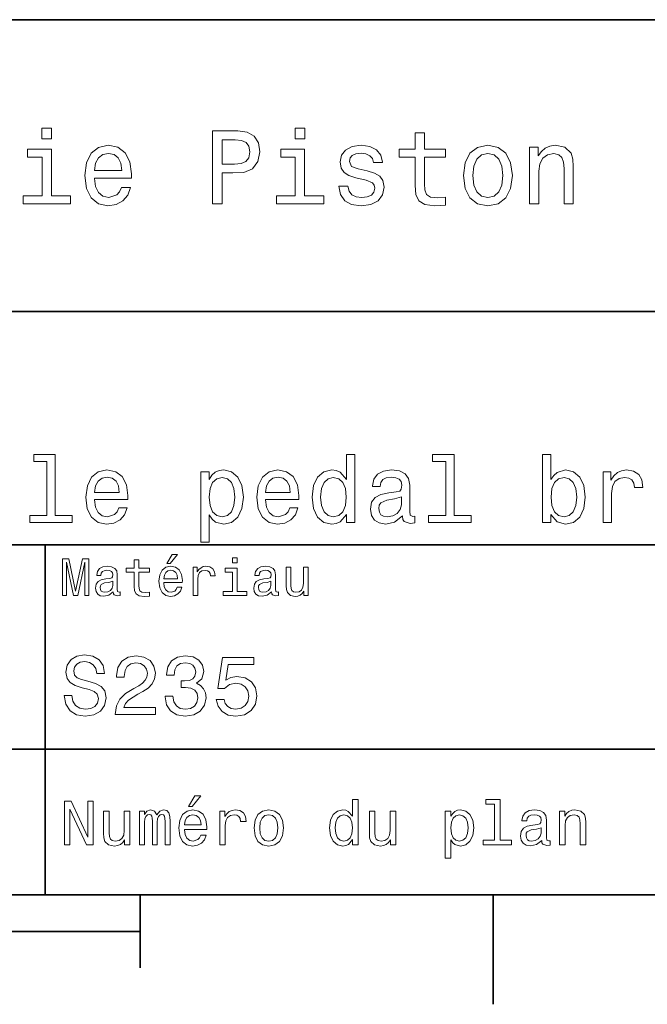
# Model space of a CAD drawing. Extents: x 0 to 297, y 0 to 210.
# Tile 7 of 9: x 190 to 233, y 2 to 70. Entities that reach past the tile are written whole.
import ezdxf

# ---------------------------------------------------------------- set-up
doc = ezdxf.new("R2010")
doc.units = 0

msp = doc.modelspace()

# ---------------------------------------------------------------- linework, layer by layer
at = {"color": 7, "lineweight": 35}
for p, q in [((97, 70), (287, 70)), ((162, 50), (287, 50)), ((162, 34), (287, 34)), ((162, 20), (287, 20)), ((10, 10), (287, 10)), ((97, 10), (287, 10)), ((98.5, 7.5), (198.5, 7.5))]:
    msp.add_line(p, q, dxfattribs=at)
at = {"color": 7, "lineweight": 35, "ltscale": 0.35}
msp.add_line((192, 20), (192, 34), dxfattribs=at)
at = {"color": 7, "lineweight": 35, "ltscale": 0.25}
msp.add_line((192, 10), (192, 20), dxfattribs=at)
at = {"color": 7, "lineweight": 35, "ltscale": 0.125}
msp.add_line((198.5, 10), (198.5, 5), dxfattribs=at)
at = {"color": 7, "lineweight": 35, "ltscale": 0.1875}
msp.add_line((222.699997, 10), (222.699997, 2.5), dxfattribs=at)
at = {"color": 7, "lineweight": 13}
for points in [[(192.439484, 62.554031), (191.769455, 62.554031), (191.769455, 61.833572), (192.439484, 61.833572)], [(203.462524, 57.381123), (204.125351, 57.381123), (204.125351, 59.492073), (204.860229, 59.492073), (205.602295, 59.528095), (206.193085, 59.780258), (206.574921, 60.270172), (206.704605, 60.940201), (206.603745, 61.559795), (206.315552, 62.013687), (205.840057, 62.287464), (205.191635, 62.381123), (203.462524, 62.381123)], [(209.788177, 62.554031), (209.118149, 62.554031), (209.118149, 61.833572), (209.788177, 61.833572)], [(217.353027, 60.579971), (217.353027, 58.64193), (217.396255, 58.015129), (217.597992, 57.582851), (218.001434, 57.330688), (218.685883, 57.244236), (219.43515, 57.280258), (219.43515, 57.827808), (218.887604, 57.78458), (218.390488, 57.842216), (218.123917, 58.022331), (218.008652, 58.324928), (217.98703, 58.75), (217.98703, 60.579971), (219.43515, 60.579971), (219.43515, 61.120316), (217.98703, 61.120316), (217.98703, 62.251438), (217.353027, 62.251438), (217.353027, 61.120316), (216.257935, 61.120316), (216.257935, 60.579971)], [(205.01152, 61.76873), (205.443802, 61.725502), (205.760803, 61.588615), (205.94812, 61.336452), (206.01297, 60.940201), (205.940918, 60.522331), (205.746399, 60.270172), (205.414978, 60.140488), (204.96109, 60.104465), (204.125351, 60.104465), (204.125351, 61.76873)], [(192.417862, 57.914265), (192.417862, 61.120316), (190.789627, 61.120316), (190.789627, 60.579971), (191.783859, 60.579971), (191.783859, 57.914265), (190.48703, 57.914265), (190.48703, 57.381123), (193.729111, 57.381123), (193.729111, 57.914265)], [(195.37175, 59.131844), (197.907776, 59.131844), (197.914978, 59.427231), (197.799713, 60.255764), (197.482712, 60.875359), (196.978378, 61.25), (196.30835, 61.386887), (195.65274, 61.242794), (195.148407, 60.839336), (194.824203, 60.183716), (194.708923, 59.319164), (194.817001, 58.432995), (195.141205, 57.78458), (195.638321, 57.381123), (196.286743, 57.244236), (196.848694, 57.337894), (197.309799, 57.582851), (197.648407, 57.971901), (197.842941, 58.490631), (197.216141, 58.490631), (197.086456, 58.20245), (196.899139, 57.986309), (196.365997, 57.8134), (195.955322, 57.892651), (195.645538, 58.14481), (195.443802, 58.555473), (195.37175, 59.110229)], [(195.37175, 59.664986), (195.451004, 60.162102), (195.645538, 60.529537), (195.940918, 60.75288), (196.329971, 60.83213), (196.711807, 60.75288), (197.007202, 60.529537), (197.187317, 60.162102), (197.252167, 59.664986)], [(209.766571, 57.914265), (209.766571, 61.120316), (208.138321, 61.120316), (208.138321, 60.579971), (209.132568, 60.579971), (209.132568, 57.914265), (207.835724, 57.914265), (207.835724, 57.381123), (211.077805, 57.381123), (211.077805, 57.914265)], [(214.060516, 59.636166), (213.44812, 59.780258), (212.994232, 59.945965), (212.842941, 60.28458), (212.886169, 60.522331), (213.03746, 60.695244), (213.282425, 60.803314), (213.635437, 60.846542), (213.97406, 60.803314), (214.240631, 60.67363), (214.413544, 60.479107), (214.485596, 60.219738), (215.105194, 60.219738), (215.105194, 60.23415), (214.997116, 60.70245), (214.701721, 61.069885), (214.240631, 61.30043), (213.635437, 61.386887), (213.023056, 61.30043), (212.57637, 61.062679), (212.29538, 60.709652), (212.208939, 60.262966), (212.273773, 59.830688), (212.475494, 59.528095), (212.806915, 59.311958), (213.289627, 59.16066), (213.995682, 58.987751), (214.427948, 58.807636), (214.543228, 58.663544), (214.586456, 58.447407), (214.521606, 58.180836), (214.348694, 57.979107), (214.067719, 57.849422), (213.693085, 57.806194), (213.296829, 57.849422), (213.008636, 58.000721), (212.814117, 58.245674), (212.734863, 58.584293), (212.122482, 58.584293), (212.223343, 58.007923), (212.518738, 57.590057), (212.98703, 57.337894), (213.635437, 57.244236), (214.312683, 57.337894), (214.809799, 57.590057), (215.112396, 57.993515), (215.220459, 58.519451), (215.141205, 58.973343), (214.917862, 59.283138), (214.55043, 59.484871)], [(220.65274, 59.311958), (220.768005, 58.432995), (221.099426, 57.78458), (221.625366, 57.381123), (222.331421, 57.244236), (223.030258, 57.381123), (223.556198, 57.777374), (223.887604, 58.425793), (224.010086, 59.311958), (223.887604, 60.190922), (223.556198, 60.846542), (223.030258, 61.242794), (222.331421, 61.386887), (221.625366, 61.242794), (221.099426, 60.839336), (220.768005, 60.190922)], [(221.301147, 59.319164), (221.365997, 59.967579), (221.567719, 60.435879), (221.891937, 60.72406), (222.331421, 60.824928), (222.763687, 60.72406), (223.087891, 60.443081), (223.289627, 59.967579), (223.361679, 59.319164), (223.289627, 58.663544), (223.087891, 58.188038), (222.763687, 57.899853), (222.331421, 57.806194), (221.891937, 57.899853), (221.567719, 58.188038), (221.365997, 58.663544)], [(225.177246, 57.381123), (225.811249, 57.381123), (225.811249, 59.614552), (225.876083, 60.12608), (226.085022, 60.500717), (226.409225, 60.731266), (226.841507, 60.817722), (227.187317, 60.745674), (227.403458, 60.551151), (227.511536, 60.226944), (227.547546, 59.794666), (227.547546, 57.381123), (228.181564, 57.381123), (228.181564, 59.924351), (228.15274, 60.435879), (228.023056, 60.86095), (227.597992, 61.25), (226.935165, 61.386887), (226.567719, 61.336452), (226.257935, 61.199566), (225.991364, 60.969017), (225.782425, 60.659222), (225.782425, 61.25), (225.177246, 61.25)], [(192.113129, 39.706051), (192.113129, 36.010086), (190.939484, 36.010086), (190.939484, 35.530258), (193.850876, 35.530258), (193.850876, 36.010086), (192.683731, 36.010086), (192.683731, 40.185879), (191.218307, 40.185879), (191.218307, 39.706051)], [(212.635452, 36.068443), (212.635452, 35.530258), (213.206055, 35.530258), (213.206055, 40.185879), (212.641937, 40.185879), (212.641937, 38.480545), (212.207504, 38.973343), (211.94165, 39.090057), (211.636902, 39.135445), (211.085739, 39.005764), (210.657791, 38.642651), (210.378967, 38.059078), (210.281708, 37.274494), (210.378967, 36.489914), (210.657791, 35.899857), (211.085739, 35.530258), (211.636902, 35.407059), (211.94165, 35.45245), (212.213989, 35.569164)], [(219.437317, 39.706051), (219.437317, 36.010086), (218.263702, 36.010086), (218.263702, 35.530258), (221.175079, 35.530258), (221.175079, 36.010086), (220.007935, 36.010086), (220.007935, 40.185879), (218.542511, 40.185879), (218.542511, 39.706051)], [(226.647705, 36.068443), (227.069168, 35.569164), (227.646255, 35.407059), (228.190918, 35.530258), (228.625366, 35.899857), (228.897705, 36.489914), (229.00145, 37.274494), (228.897705, 38.059078), (228.618881, 38.642651), (228.190918, 39.005764), (227.646255, 39.135445), (227.075653, 38.966858), (226.842224, 38.759365), (226.647705, 38.480545), (226.647705, 40.185879), (226.077087, 40.185879), (226.077087, 35.530258), (226.647705, 35.530258)], [(195.381134, 37.105907), (197.663559, 37.105907), (197.670044, 37.371758), (197.566284, 38.117435), (197.280991, 38.675072), (196.827103, 39.012245), (196.224075, 39.135445), (195.634018, 39.005764), (195.18013, 38.642651), (194.888336, 38.052593), (194.784592, 37.274494), (194.881851, 36.476944), (195.173645, 35.893372), (195.621048, 35.530258), (196.20462, 35.407059), (196.710388, 35.491352), (197.125366, 35.711815), (197.43013, 36.061958), (197.605194, 36.528816), (197.041077, 36.528816), (196.924362, 36.269451), (196.755768, 36.074928), (196.27594, 35.919308), (195.906342, 35.990631), (195.627533, 36.217579), (195.445969, 36.587173), (195.381134, 37.086452)], [(195.381134, 37.585735), (195.452454, 38.033138), (195.627533, 38.363831), (195.893387, 38.564842), (196.24353, 38.636166), (196.587189, 38.564842), (196.853027, 38.363831), (197.015137, 38.033138), (197.073502, 37.585735)], [(203.226959, 38.474064), (203.226959, 39.012245), (202.656342, 39.012245), (202.656342, 34.181557), (203.226959, 34.181557), (203.226959, 36.061958), (203.427963, 35.757202), (203.654907, 35.556194), (204.22551, 35.407059), (204.770172, 35.530258), (205.198135, 35.899857), (205.476959, 36.483429), (205.580704, 37.274494), (205.476959, 38.059078), (205.198135, 38.642651), (204.770172, 39.005764), (204.22551, 39.135445), (203.914276, 39.096542), (203.648422, 38.973343), (203.421478, 38.76585)], [(204.12825, 35.919308), (203.745682, 36.003601), (203.466858, 36.262966), (203.291794, 36.684437), (203.233429, 37.274494), (203.291794, 37.858067), (203.466858, 38.279537), (203.745682, 38.532421), (204.12825, 38.623199), (204.478394, 38.532421), (204.757217, 38.273052), (204.932281, 37.851585), (204.997131, 37.274494), (204.932281, 36.690922), (204.757217, 36.262966), (204.478394, 36.003601)], [(207.091507, 37.105907), (209.373932, 37.105907), (209.380402, 37.371758), (209.276672, 38.117435), (208.991364, 38.675072), (208.537476, 39.012245), (207.934448, 39.135445), (207.344391, 39.005764), (206.890503, 38.642651), (206.598709, 38.052593), (206.494965, 37.274494), (206.592224, 36.476944), (206.884018, 35.893372), (207.331421, 35.530258), (207.914993, 35.407059), (208.420761, 35.491352), (208.835739, 35.711815), (209.140503, 36.061958), (209.315567, 36.528816), (208.75145, 36.528816), (208.634735, 36.269451), (208.466141, 36.074928), (207.986313, 35.919308), (207.61673, 35.990631), (207.337906, 36.217579), (207.156342, 36.587173), (207.091507, 37.086452)], [(207.091507, 37.585735), (207.162827, 38.033138), (207.337906, 38.363831), (207.60376, 38.564842), (207.953888, 38.636166), (208.297562, 38.564842), (208.563416, 38.363831), (208.72551, 38.033138), (208.783875, 37.585735)], [(211.734161, 38.623199), (212.110229, 38.532421), (212.395538, 38.279537), (212.564133, 37.858067), (212.628967, 37.274494), (212.564133, 36.684437), (212.395538, 36.262966), (212.110229, 36.003601), (211.734161, 35.919308), (211.377533, 36.003601), (211.105194, 36.262966), (210.923645, 36.690922), (210.86528, 37.274494), (210.923645, 37.851585), (211.105194, 38.273052), (211.377533, 38.532421)], [(216.46759, 35.98415), (216.46759, 35.964695), (216.5, 35.744236), (216.59726, 35.588615), (217.005768, 35.465416), (217.323486, 35.517288), (217.323486, 35.958214), (217.187317, 35.938759), (217.005768, 36.023052), (216.973343, 36.282421), (216.973343, 38.085014), (216.895538, 38.545387), (216.668594, 38.869595), (216.273056, 39.064121), (215.715424, 39.135445), (215.170746, 39.057636), (214.768738, 38.837173), (214.515854, 38.493515), (214.431564, 38.039623), (214.431564, 38.000721), (214.943817, 38.000721), (214.989197, 38.273052), (215.131851, 38.467579), (215.36528, 38.584293), (215.695969, 38.629681), (216.013702, 38.59726), (216.240631, 38.5), (216.376801, 38.331409), (216.422195, 38.09798), (216.396255, 37.825645), (216.292511, 37.68948), (216.033142, 37.624638), (215.546844, 37.572765), (214.989197, 37.456051), (214.593658, 37.248558), (214.360229, 36.924351), (214.28891, 36.444523), (214.35376, 36.016571), (214.554764, 35.698845), (214.878967, 35.497837), (215.32637, 35.426514), (215.929398, 35.562679)], [(228.417877, 37.274494), (228.353027, 36.690922), (228.177963, 36.262966), (227.899139, 36.003601), (227.548996, 35.919308), (227.166428, 36.003601), (226.887604, 36.262966), (226.71254, 36.684437), (226.654175, 37.274494), (226.71254, 37.858067), (226.887604, 38.279537), (227.166428, 38.532421), (227.548996, 38.623199), (227.899139, 38.532421), (228.177963, 38.273052), (228.353027, 37.851585)], [(230.226944, 35.530258), (230.797546, 35.530258), (230.797546, 37.520893), (230.855911, 38.000721), (231.030975, 38.344379), (231.316284, 38.551872), (231.698853, 38.623199), (231.984161, 38.577808), (232.19812, 38.448124), (232.32782, 38.227665), (232.373199, 37.929394), (232.950287, 37.929394), (232.872482, 38.454609), (232.658508, 38.830692), (232.30188, 39.057636), (231.815567, 39.135445), (231.484863, 39.083572), (231.19957, 38.953888), (230.946686, 38.733429), (230.745682, 38.435158), (230.745682, 39.012245), (230.226944, 39.012245)], [(216.40274, 36.749279), (216.324936, 36.412102), (216.117432, 36.152737), (215.806198, 35.98415), (215.423645, 35.925793), (215.177246, 35.958214), (215.002167, 36.061958), (214.891937, 36.243515), (214.859512, 36.496395), (214.885452, 36.723343), (214.989197, 36.885445), (215.404175, 37.067001), (215.929398, 37.14481), (216.40274, 37.30043)], [(200.341492, 32.728386), (200.554031, 32.728386), (201.054749, 33.340778), (200.701736, 33.340778)], [(205.161377, 33.117435), (204.82637, 33.117435), (204.82637, 32.757202), (205.161377, 32.757202)], [(193.183716, 30.530979), (193.46109, 30.530979), (193.46109, 32.80043), (193.929398, 30.530979), (194.239197, 30.530979), (194.703888, 32.80043), (194.703888, 30.530979), (194.984863, 30.530979), (194.984863, 33.030979), (194.545395, 33.030979), (194.08429, 30.826368), (193.626801, 33.030979), (193.183716, 33.030979)], [(196.656342, 30.78314), (196.656342, 30.772333), (196.674347, 30.649855), (196.728394, 30.5634), (196.955338, 30.494957), (197.131851, 30.523775), (197.131851, 30.768732), (197.056198, 30.757925), (196.955338, 30.804754), (196.937317, 30.948847), (196.937317, 31.950287), (196.894089, 32.206051), (196.768005, 32.386166), (196.548264, 32.494236), (196.23848, 32.533859), (195.935883, 32.490635), (195.71254, 32.368156), (195.572052, 32.177231), (195.525223, 31.925072), (195.525223, 31.903458), (195.809799, 31.903458), (195.835022, 32.054756), (195.914261, 32.162823), (196.043945, 32.227665), (196.227661, 32.25288), (196.404175, 32.234871), (196.530258, 32.180836), (196.605911, 32.087173), (196.631119, 31.957493), (196.616714, 31.806194), (196.559082, 31.730547), (196.414978, 31.694523), (196.144806, 31.665705), (195.835022, 31.600864), (195.61528, 31.48559), (195.485596, 31.305475), (195.445969, 31.038904), (195.481995, 30.801151), (195.593658, 30.62464), (195.773773, 30.512968), (196.022339, 30.473343), (196.357346, 30.54899)], [(198.100861, 32.130402), (198.100861, 31.161383), (198.122482, 30.847982), (198.223343, 30.631844), (198.425079, 30.505762), (198.767288, 30.462536), (199.141937, 30.480547), (199.141937, 30.754322), (198.868149, 30.732708), (198.619598, 30.761526), (198.486313, 30.851583), (198.42868, 31.002882), (198.417862, 31.215418), (198.417862, 32.130402), (199.141937, 32.130402), (199.141937, 32.400574), (198.417862, 32.400574), (198.417862, 32.966137), (198.100861, 32.966137), (198.100861, 32.400574), (197.553314, 32.400574), (197.553314, 32.130402)], [(200.121765, 31.40634), (201.389771, 31.40634), (201.393372, 31.554033), (201.335739, 31.9683), (201.177231, 32.278099), (200.925079, 32.465416), (200.590057, 32.533859), (200.262253, 32.461815), (200.010086, 32.260086), (199.847977, 31.932276), (199.790344, 31.5), (199.844376, 31.056915), (200.006485, 30.732708), (200.255051, 30.530979), (200.579254, 30.462536), (200.860229, 30.509365), (201.090775, 30.631844), (201.260086, 30.826368), (201.357346, 31.085733), (201.043945, 31.085733), (200.979111, 30.941643), (200.885452, 30.833572), (200.618881, 30.747118), (200.413544, 30.786743), (200.258652, 30.912823), (200.157776, 31.118155), (200.121765, 31.395533)], [(202.131851, 30.530979), (202.448853, 30.530979), (202.448853, 31.636887), (202.481262, 31.903458), (202.578537, 32.094379), (202.73703, 32.209652), (202.94957, 32.249279), (203.108063, 32.224064), (203.226944, 32.152016), (203.298996, 32.029537), (203.324203, 31.863832), (203.644806, 31.863832), (203.601593, 32.155621), (203.482712, 32.364552), (203.284576, 32.490635), (203.014404, 32.533859), (202.830688, 32.505043), (202.672195, 32.432995), (202.531708, 32.310516), (202.420029, 32.144814), (202.420029, 32.465416), (202.131851, 32.465416)], [(205.150574, 30.79755), (205.150574, 32.400574), (204.336456, 32.400574), (204.336456, 32.130402), (204.833572, 32.130402), (204.833572, 30.79755), (204.185165, 30.79755), (204.185165, 30.530979), (205.806198, 30.530979), (205.806198, 30.79755)], [(207.499283, 30.78314), (207.499283, 30.772333), (207.517288, 30.649855), (207.57132, 30.5634), (207.798264, 30.494957), (207.974777, 30.523775), (207.974777, 30.768732), (207.899139, 30.757925), (207.798264, 30.804754), (207.780258, 30.948847), (207.780258, 31.950287), (207.73703, 32.206051), (207.610947, 32.386166), (207.391205, 32.494236), (207.081406, 32.533859), (206.778824, 32.490635), (206.555481, 32.368156), (206.414978, 32.177231), (206.368149, 31.925072), (206.368149, 31.903458), (206.65274, 31.903458), (206.677948, 32.054756), (206.757202, 32.162823), (206.886887, 32.227665), (207.070602, 32.25288), (207.247116, 32.234871), (207.373199, 32.180836), (207.448853, 32.087173), (207.47406, 31.957493), (207.459656, 31.806194), (207.402023, 31.730547), (207.257919, 31.694523), (206.987747, 31.665705), (206.677948, 31.600864), (206.458206, 31.48559), (206.328537, 31.305475), (206.28891, 31.038904), (206.324921, 30.801151), (206.4366, 30.62464), (206.616714, 30.512968), (206.86528, 30.473343), (207.200287, 30.54899)], [(210.010086, 32.465416), (209.693085, 32.465416), (209.693085, 31.348703), (209.657059, 31.089336), (209.552597, 30.902016), (209.390488, 30.786743), (209.177948, 30.750719), (209.008636, 30.779539), (208.900574, 30.865993), (208.83934, 31.013687), (208.824921, 31.222622), (208.824921, 32.465416), (208.507919, 32.465416), (208.507919, 31.193804), (208.518738, 30.93804), (208.587173, 30.725504), (208.796112, 30.530979), (209.131119, 30.462536), (209.311234, 30.487751), (209.466141, 30.552593), (209.599426, 30.664265), (209.707489, 30.826368), (209.707489, 30.530979), (210.010086, 30.530979)], [(200.121765, 31.672911), (200.161377, 31.921469), (200.258652, 32.105186), (200.406342, 32.216858), (200.600861, 32.256485), (200.791794, 32.216858), (200.939484, 32.105186), (201.029541, 31.921469), (201.061966, 31.672911)], [(196.620316, 31.208212), (196.577087, 31.020893), (196.461823, 30.876801), (196.28891, 30.78314), (196.07637, 30.750719), (195.939484, 30.768732), (195.842224, 30.826368), (195.780975, 30.927233), (195.76297, 31.067722), (195.777374, 31.193804), (195.835022, 31.283861), (196.065567, 31.384726), (196.357346, 31.427954), (196.620316, 31.514408)], [(207.463257, 31.208212), (207.420029, 31.020893), (207.304749, 30.876801), (207.131851, 30.78314), (206.919312, 30.750719), (206.782425, 30.768732), (206.68515, 30.826368), (206.623917, 30.927233), (206.605911, 31.067722), (206.620316, 31.193804), (206.677948, 31.283861), (206.908508, 31.384726), (207.200287, 31.427954), (207.463257, 31.514408)], [(193.824203, 23.680117), (193.299713, 23.680117), (193.414978, 23.069164), (193.703171, 22.619596), (194.146973, 22.348703), (194.746399, 22.250721), (195.340057, 22.342941), (195.783859, 22.596542), (196.066284, 22.994238), (196.170029, 23.518732), (196.083572, 23.991356), (195.841492, 24.296831), (195.44957, 24.49856), (194.925079, 24.648417), (194.47551, 24.757925), (194.181549, 24.884727), (194.014404, 25.069164), (193.96254, 25.357349), (194.014404, 25.616714), (194.164261, 25.812681), (194.394806, 25.945246), (194.711823, 25.991356), (195.034576, 25.933718), (195.288177, 25.778099), (195.455338, 25.518732), (195.536026, 25.167149), (196.060516, 25.167149), (196.060516, 25.178675), (195.968292, 25.720463), (195.697403, 26.12392), (195.270889, 26.377522), (194.694519, 26.463978), (194.175797, 26.377522), (193.772339, 26.135448), (193.51297, 25.760807), (193.420746, 25.276657), (193.495682, 24.844381), (193.714691, 24.550434), (194.060516, 24.354467), (194.533142, 24.204613), (195, 24.072046), (195.351578, 23.945246), (195.564835, 23.760807), (195.639771, 23.461096), (195.570602, 23.155621), (195.391937, 22.925074), (195.121033, 22.780981), (194.769455, 22.734871), (194.377518, 22.798271), (194.077805, 22.98271), (193.887604, 23.282421)], [(196.798264, 22.360231), (199.547546, 22.360231), (199.547546, 22.855909), (197.374634, 22.855909), (197.495682, 23.126802), (197.703171, 23.351585), (198.342941, 23.760807), (198.682999, 23.933718), (199.0634, 24.181557), (199.33429, 24.469742), (199.489914, 24.809799), (199.547546, 25.195967), (199.44957, 25.680117), (199.17868, 26.06052), (198.763687, 26.302595), (198.227661, 26.38905), (197.674347, 26.291067), (197.253601, 26.020174), (196.982712, 25.587896), (196.890488, 25.017292), (196.890488, 24.9366), (197.414978, 24.9366), (197.414978, 24.98271), (197.466858, 25.374641), (197.622482, 25.662825), (197.870316, 25.847263), (198.198853, 25.910664), (198.533142, 25.853027), (198.780975, 25.708935), (198.942368, 25.48415), (199, 25.201729), (198.959656, 24.9366), (198.850143, 24.711817), (198.66571, 24.51585), (198.412109, 24.342941), (198.072052, 24.158503), (197.507202, 23.801153), (197.109512, 23.42075), (196.873199, 22.959656), (196.798264, 22.377522)], [(200.221909, 23.616716), (200.221909, 23.57637), (200.314117, 23.023056), (200.585022, 22.60807), (201.01152, 22.342941), (201.57637, 22.244957), (202.175797, 22.342941), (202.625366, 22.596542), (202.913544, 23), (203.017288, 23.518732), (202.971176, 23.858791), (202.844376, 24.135448), (202.636887, 24.348703), (202.360229, 24.504324), (202.734863, 24.815563), (202.867432, 25.311239), (202.780975, 25.760807), (202.533142, 26.100864), (202.129684, 26.314121), (201.57637, 26.38905), (201.057632, 26.296831), (200.659943, 26.043228), (200.400574, 25.639771), (200.314117, 25.103746), (200.314117, 25.063402), (200.827087, 25.063402), (200.873199, 25.432278), (201.023056, 25.697407), (201.265137, 25.858791), (201.605194, 25.916428), (201.904892, 25.870317), (202.123917, 25.749281), (202.256485, 25.553314), (202.30835, 25.288185), (202.256485, 25.005764), (202.118149, 24.815563), (201.876083, 24.700289), (201.547546, 24.665707), (201.322769, 24.671471), (201.322769, 24.216139), (201.605194, 24.227667), (201.968292, 24.175793), (202.239197, 24.037464), (202.400574, 23.812681), (202.458206, 23.518732), (202.394806, 23.184439), (202.227661, 22.9366), (201.96254, 22.780981), (201.610947, 22.729107), (201.247833, 22.786745), (200.982712, 22.959656), (200.815567, 23.236313), (200.752167, 23.616716)], [(203.714691, 23.40346), (203.841492, 22.930836), (204.123917, 22.56196), (204.53891, 22.331413), (205.069168, 22.244957), (205.651291, 22.348703), (206.106628, 22.631124), (206.394806, 23.080692), (206.504318, 23.657061), (206.406342, 24.193085), (206.129684, 24.613834), (205.697403, 24.884727), (205.138336, 24.98271), (204.706055, 24.913546), (204.371765, 24.723343), (204.533142, 25.801153), (206.285309, 25.801153), (206.285309, 26.273777), (204.146973, 26.273777), (203.829971, 24.152739), (204.291061, 24.152739), (204.625366, 24.423632), (205.05188, 24.521614), (205.420746, 24.458214), (205.703171, 24.273777), (205.881851, 23.991356), (205.945251, 23.628242), (205.881851, 23.265131), (205.697403, 22.98271), (205.414978, 22.804035), (205.05188, 22.740635), (204.746399, 22.780981), (204.510086, 22.913546), (204.337173, 23.121038), (204.250717, 23.40346)], [(193.315567, 13.428675), (193.674347, 13.428675), (193.674347, 15.888329), (194.824203, 13.428675), (195.286743, 13.428675), (195.286743, 16.428675), (194.92363, 16.428675), (194.92363, 13.969021), (193.786743, 16.428675), (193.315567, 16.428675)], [(201.809799, 16.065563), (202.06485, 16.065563), (202.66571, 16.800432), (202.242081, 16.800432)], [(213.048996, 13.787464), (213.048996, 13.428675), (213.429398, 13.428675), (213.429398, 16.532421), (213.053314, 16.532421), (213.053314, 15.395534), (212.763687, 15.724064), (212.586456, 15.801874), (212.383286, 15.832133), (212.015854, 15.745678), (211.730545, 15.503603), (211.544662, 15.114553), (211.479828, 14.591499), (211.544662, 14.068444), (211.730545, 13.675073), (212.015854, 13.428675), (212.383286, 13.346542), (212.586456, 13.376801), (212.768005, 13.454611)], [(222.788193, 16.212536), (222.788193, 13.748559), (222.005768, 13.748559), (222.005768, 13.428675), (223.946686, 13.428675), (223.946686, 13.748559), (223.168594, 13.748559), (223.168594, 16.532421), (222.19165, 16.532421), (222.19165, 16.212536)], [(197.798279, 15.75), (197.417862, 15.75), (197.417862, 14.409943), (197.374634, 14.098703), (197.249283, 13.873919), (197.054749, 13.735591), (196.799713, 13.692364), (196.596542, 13.726946), (196.466858, 13.830692), (196.393372, 14.007925), (196.376083, 14.258646), (196.376083, 15.75), (195.995682, 15.75), (195.995682, 14.224064), (196.008652, 13.917148), (196.090775, 13.662104), (196.341492, 13.428675), (196.743515, 13.346542), (196.959656, 13.376801), (197.145538, 13.454611), (197.305481, 13.588617), (197.435165, 13.783141), (197.435165, 13.428675), (197.798279, 13.428675)], [(198.459656, 13.428675), (198.809799, 13.428675), (198.809799, 14.980548), (198.831406, 15.213978), (198.896255, 15.382565), (198.995682, 15.481989), (199.125366, 15.520894), (199.229111, 15.486312), (199.298279, 15.399857), (199.332855, 15.252882), (199.345825, 15.058358), (199.345825, 13.428675), (199.674347, 13.428675), (199.674347, 14.980548), (199.695969, 15.209655), (199.760803, 15.378242), (199.864548, 15.481989), (199.994232, 15.520894), (200.097977, 15.486312), (200.167145, 15.399857), (200.210373, 15.058358), (200.210373, 13.428675), (200.560516, 13.428675), (200.560516, 15.032421), (200.53891, 15.365274), (200.469742, 15.620317), (200.331406, 15.775937), (200.106628, 15.832133), (199.842941, 15.745678), (199.639771, 15.494957), (199.479828, 15.741355), (199.211823, 15.832133), (198.965424, 15.745678), (198.796829, 15.503603), (198.796829, 15.75), (198.459656, 15.75)], [(201.546112, 14.479107), (203.067719, 14.479107), (203.072052, 14.656341), (203.002884, 15.153459), (202.812683, 15.525217), (202.510086, 15.75), (202.108063, 15.832133), (201.714691, 15.745678), (201.412109, 15.503603), (201.217575, 15.110231), (201.148422, 14.591499), (201.213257, 14.059798), (201.407776, 13.67075), (201.706055, 13.428675), (202.095108, 13.346542), (202.432281, 13.402739), (202.708939, 13.549712), (202.912109, 13.783141), (203.028824, 14.09438), (202.65274, 14.09438), (202.574936, 13.92147), (202.46254, 13.791787), (202.142654, 13.688041), (201.896255, 13.735591), (201.710373, 13.886888), (201.58934, 14.133286), (201.546112, 14.466139)], [(203.958221, 13.428675), (204.338623, 13.428675), (204.338623, 14.755764), (204.377518, 15.075649), (204.494232, 15.304755), (204.684433, 15.443084), (204.939484, 15.490635), (205.129684, 15.460375), (205.272339, 15.373919), (205.358795, 15.226946), (205.389053, 15.028098), (205.773773, 15.028098), (205.721909, 15.378242), (205.579254, 15.628963), (205.341492, 15.78026), (205.017288, 15.832133), (204.796829, 15.797551), (204.606628, 15.711096), (204.438034, 15.564121), (204.304031, 15.365274), (204.304031, 15.75), (203.958221, 15.75)], [(206.305481, 14.587176), (206.374634, 14.059798), (206.573486, 13.67075), (206.889053, 13.428675), (207.312683, 13.346542), (207.731995, 13.428675), (208.047546, 13.666427), (208.246399, 14.055476), (208.319885, 14.587176), (208.246399, 15.114553), (208.047546, 15.507925), (207.731995, 15.745678), (207.312683, 15.832133), (206.889053, 15.745678), (206.573486, 15.503603), (206.374634, 15.114553)], [(216.014404, 15.75), (215.634003, 15.75), (215.634003, 14.409943), (215.590775, 14.098703), (215.465424, 13.873919), (215.270889, 13.735591), (215.015854, 13.692364), (214.812683, 13.726946), (214.682999, 13.830692), (214.609512, 14.007925), (214.592224, 14.258646), (214.592224, 15.75), (214.211823, 15.75), (214.211823, 14.224064), (214.224792, 13.917148), (214.306915, 13.662104), (214.557632, 13.428675), (214.959656, 13.346542), (215.175797, 13.376801), (215.361679, 13.454611), (215.521622, 13.588617), (215.651306, 13.783141), (215.651306, 13.428675), (216.014404, 13.428675)], [(219.788193, 15.391211), (219.788193, 15.75), (219.407776, 15.75), (219.407776, 12.529539), (219.788193, 12.529539), (219.788193, 13.783141), (219.922195, 13.579971), (220.073486, 13.445966), (220.453888, 13.346542), (220.817001, 13.428675), (221.10231, 13.675073), (221.288193, 14.064121), (221.357346, 14.591499), (221.288193, 15.114553), (221.10231, 15.503603), (220.817001, 15.745678), (220.453888, 15.832133), (220.246399, 15.806196), (220.069168, 15.724064), (219.917877, 15.585735)], [(226.01297, 13.731268), (226.01297, 13.7183), (226.034592, 13.571326), (226.099426, 13.46758), (226.371765, 13.385448), (226.583588, 13.42003), (226.583588, 13.713977), (226.492798, 13.701009), (226.371765, 13.757205), (226.350159, 13.930116), (226.350159, 15.131845), (226.298279, 15.438761), (226.146973, 15.6549), (225.883286, 15.784582), (225.511536, 15.832133), (225.148422, 15.78026), (224.880402, 15.633286), (224.711823, 15.404179), (224.655624, 15.101585), (224.655624, 15.075649), (224.997131, 15.075649), (225.027374, 15.257205), (225.122482, 15.386889), (225.278107, 15.464698), (225.498566, 15.494957), (225.710388, 15.473343), (225.861679, 15.408502), (225.952454, 15.29611), (225.982712, 15.140491), (225.965424, 14.958934), (225.896255, 14.868156), (225.723343, 14.824928), (225.399139, 14.790346), (225.027374, 14.712537), (224.763687, 14.574208), (224.608078, 14.358069), (224.560516, 14.038185), (224.60376, 13.752882), (224.737762, 13.541066), (224.953888, 13.407061), (225.252167, 13.35951), (225.654175, 13.450289)], [(227.236313, 13.428675), (227.616714, 13.428675), (227.616714, 14.768732), (227.655624, 15.075649), (227.780975, 15.300432), (227.97551, 15.438761), (228.234879, 15.490635), (228.442368, 15.447407), (228.572052, 15.330692), (228.636887, 15.136168), (228.658508, 14.876801), (228.658508, 13.428675), (229.03891, 13.428675), (229.03891, 14.954612), (229.021622, 15.261528), (228.943817, 15.516571), (228.688766, 15.75), (228.291077, 15.832133), (228.070618, 15.801874), (227.884735, 15.719741), (227.724792, 15.581412), (227.599426, 15.395534), (227.599426, 15.75), (227.236313, 15.75)], [(201.546112, 14.798992), (201.593658, 15.097262), (201.710373, 15.317724), (201.887604, 15.45173), (202.121033, 15.49928), (202.350143, 15.45173), (202.527374, 15.317724), (202.635452, 15.097262), (202.674347, 14.798992)], [(206.694519, 14.591499), (206.733429, 14.980548), (206.854462, 15.261528), (207.048996, 15.434439), (207.312683, 15.494957), (207.572052, 15.434439), (207.766571, 15.26585), (207.887604, 14.980548), (207.930832, 14.591499), (207.887604, 14.198127), (207.766571, 13.912825), (207.572052, 13.739914), (207.312683, 13.683718), (207.048996, 13.739914), (206.854462, 13.912825), (206.733429, 14.198127)], [(212.44812, 15.490635), (212.698853, 15.430116), (212.889053, 15.261528), (213.001434, 14.980548), (213.044678, 14.591499), (213.001434, 14.198127), (212.889053, 13.917148), (212.698853, 13.744237), (212.44812, 13.688041), (212.210373, 13.744237), (212.028824, 13.917148), (211.907776, 14.20245), (211.868881, 14.591499), (211.907776, 14.976225), (212.028824, 15.257205), (212.210373, 15.430116)], [(220.389053, 13.688041), (220.134003, 13.744237), (219.948135, 13.917148), (219.831421, 14.198127), (219.792511, 14.591499), (219.831421, 14.980548), (219.948135, 15.261528), (220.134003, 15.430116), (220.389053, 15.490635), (220.622482, 15.430116), (220.808365, 15.257205), (220.925079, 14.976225), (220.968307, 14.591499), (220.925079, 14.20245), (220.808365, 13.917148), (220.622482, 13.744237)], [(225.969742, 14.241355), (225.917877, 14.016571), (225.779541, 13.84366), (225.572052, 13.731268), (225.317017, 13.692364), (225.15274, 13.713977), (225.036026, 13.783141), (224.96254, 13.904179), (224.940933, 14.072767), (224.958221, 14.224064), (225.027374, 14.332133), (225.304047, 14.453171), (225.654175, 14.505044), (225.969742, 14.60879)]]:
    msp.add_lwpolyline(points, close=True, dxfattribs=at)

doc.saveas('drawing.dxf')
